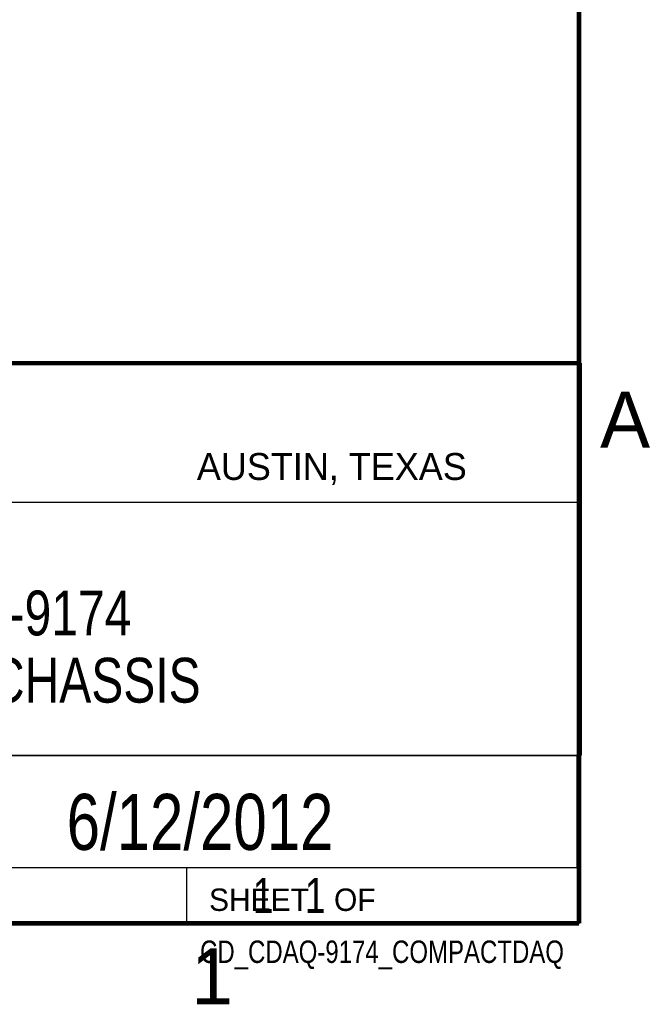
# Model space of a CAD drawing. Header units: inches. Extents: x 0 to 34, y 0 to 22.
# Tile 40 of 68: x 31 to 33.8, y 0.1 to 4.5. Entities that reach past the tile are written whole.
import ezdxf

# ---------------------------------------------------------------- set-up
doc = ezdxf.new("R2010")
doc.units = ezdxf.units.IN
doc.header["$LTSCALE"] = 1.87
doc.header["$MEASUREMENT"] = 0
doc.layers.get('0').update_dxf_attribs({"linetype": 'CONTINUOUS'})
doc.layers.add('DETAIL', color=7, linetype='CONTINUOUS')
doc.layers.add('NOTE', color=7, linetype='CONTINUOUS')
doc.styles.get("Standard").update_dxf_attribs({"font": 'txt', "width": 0.8})
doc.styles.add('TEXTSTYLE_2', font='txt')

msp = doc.modelspace()

# ---------------------------------------------------------------- linework, layer by layer
at = {"color": 2, "linetype": 'CONTINUOUS'}
for p, q in [((28.3793, 3.0003), (33.5093, 3.0003)), ((33.5093, 3.0003), (33.5093, 1.2503)), ((28.7231, 2.38), (33.5, 2.38)), ((28.3793, 1.2503), (33.5093, 1.2503)), ((30.13, 1.2499), (33.49, 1.2499)), ((33.49, 1.2499), (33.49, 0.7499)), ((28.38, 0.75), (33.5, 0.75)), ((30.13, 0.7499), (33.49, 0.7499)), ((31.75, 0.75), (33.5, 0.75)), ((31.75, 0.75), (31.75, 0.5)), ((33.5, 0.75), (33.5, 0.5)), ((31.75, 0.5), (33.5, 0.5)), ((32.4953, 0.5017), (33.4953, 0.5017)), ((32.4953, 0.5017), (32.4953, 0.5012)), ((32.4953, 0.5012), (33.4953, 0.5012)), ((33.4953, 0.5017), (33.4953, 0.5012))]:
    msp.add_line(p, q, dxfattribs=at)
at = {"color": 7, "linetype": 'CONTINUOUS', "const_width": 0.02}
for points in [[(33.5, 0.5), (33.5, 21.5)], [(25.58, 3), (33.5, 3)], [(0.5, 0.5), (33.5, 0.5)]]:
    msp.add_lwpolyline(points, dxfattribs=at)

# ---------------------------------------------------------------- texts
at = {"color": 2, "linetype": 'CONTINUOUS', "attachment_point": 1, "line_spacing_factor": 0.9, "style": 'TEXTSTYLE_2'}
for s, insert, char_height, width in [('A', (33.5939, 2.8728), 0.25, 0.25), ('AUSTIN, TEXAS', (31.7957, 2.599), 0.12, 1.56), ('SHEET   OF', (31.8499, 0.6557), 0.1, 1), ('1', (31.7706, 0.389), 0.25, 0.25)]:
    msp.add_mtext(s, dxfattribs=dict(at, insert=insert, char_height=char_height, width=width))
at = {"layer": 'DETAIL', "color": 7, "linetype": 'CONTINUOUS', "insert": (31.8125, 0.7031), "char_height": 0.15625, "width": 1.25, "attachment_point": 1, "line_spacing_factor": 0.9}
msp.add_mtext('     1   1', dxfattribs=at)
at = {"layer": 'DETAIL', "color": 2, "linetype": 'CONTINUOUS', "insert": (33.4328, 0.4236), "char_height": 0.1, "width": 1.84, "attachment_point": 3, "line_spacing_factor": 0.9}
msp.add_mtext('CD_CDAQ-9174_COMPACTDAQ', dxfattribs=at)
at = {"layer": 'NOTE', "color": 7, "linetype": 'CONTINUOUS', "attachment_point": 2, "line_spacing_factor": 0.9}
for s, insert, char_height, width in [('cDAQ-9174\\P4 SLOT CHASSIS', (30.9443, 1.9853), 0.2, 2.24), ('6/12/2012', (31.81, 1.078), 0.25, 1.8)]:
    msp.add_mtext(s, dxfattribs=dict(at, insert=insert, char_height=char_height, width=width))

doc.saveas('drawing.dxf')
